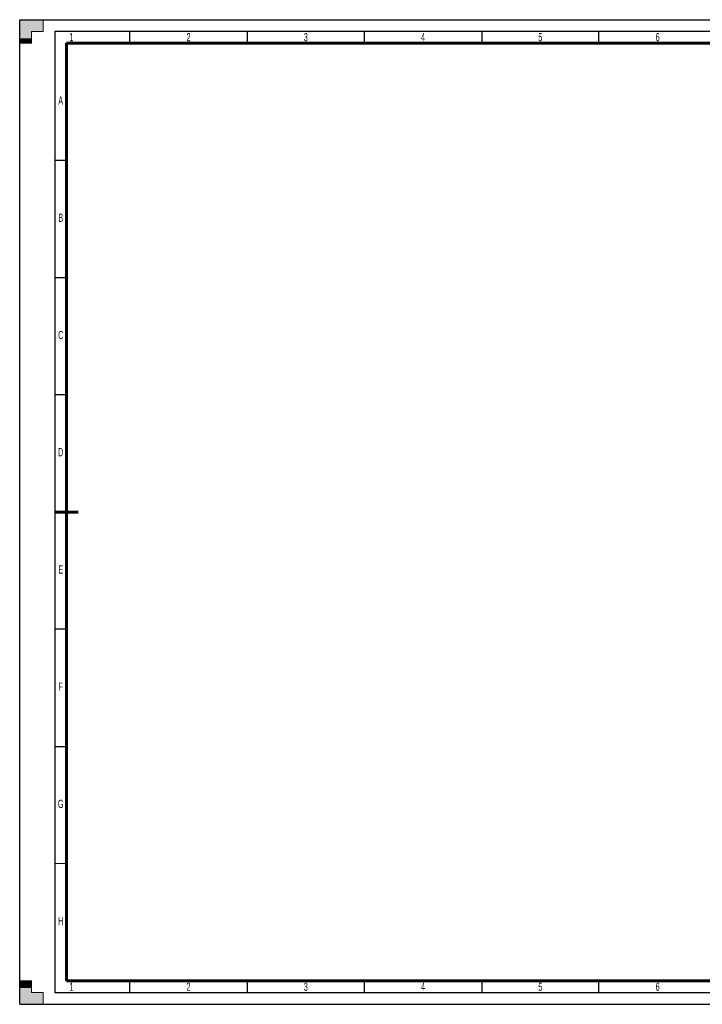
# Model space of a CAD drawing. Header units: millimetres. Extents: x 0 to 594, y 0 to 420.
# Tile 1 of 3: x 0 to 291, y 0 to 420. Entities that reach past the tile are written whole.
import ezdxf

# ---------------------------------------------------------------- set-up
doc = ezdxf.new("R2010")
doc.units = ezdxf.units.MM
doc.layers.add('BORDER', color=7, linetype='Continuous')
doc.layers.add('TRIM', color=7, linetype='Continuous')
doc.styles.add('SLDTEXTSTYLE0', font='TXT', dxfattribs={"width": 0.605})

msp = doc.modelspace()

# ---------------------------------------------------------------- hatches: boundary and pattern name
at = {"layer": 'TRIM'}
for points in [[(0, 412), (5, 412), (5, 415), (10, 415), (10, 420), (0, 420)], [(5, 410), (5, 412), (0, 412), (0, 410)], [(0, 7), (5, 7), (5, 10), (0, 10)], [(5, 5), (5, 7), (0, 7), (0, 0), (10, 0), (10, 5)]]:
    msp.add_hatch(color=256, dxfattribs=at).paths.add_polyline_path(points, flags=0)

# ---------------------------------------------------------------- linework, layer by layer
at = {"layer": 'BORDER'}
for p, q in [((0, 0), (0, 420)), ((0, 420), (594, 420)), ((0, 0), (594, 0))]:
    msp.add_line(p, q, dxfattribs=at)
at = {"layer": 'BORDER', "linetype": 'Continuous', "lineweight": 30}
for p, q in [((589, 415), (15, 415)), ((47, 410), (47, 415)), ((97, 415), (97, 410)), ((147, 410), (147, 415)), ((197, 415), (197, 410)), ((247, 410), (247, 415)), ((20, 360), (15, 360)), ((15, 310), (20, 310)), ((20, 260), (15, 260)), ((20, 160), (15, 160)), ((15, 110), (20, 110)), ((20, 60.01), (15, 59.99)), ((47, 5), (47, 10)), ((97, 10), (97, 5)), ((147, 5), (147, 10)), ((197, 10), (197, 5)), ((247, 5), (247, 10)), ((15, 5), (589, 5))]:
    msp.add_line(p, q, dxfattribs=at)
at = {"layer": 'BORDER', "lineweight": 30}
msp.add_line((15, 415), (15, 5), dxfattribs=at)
at = {"layer": 'BORDER', "linetype": 'Continuous', "lineweight": 60}
for p, q in [((584, 410), (20, 410)), ((20, 410), (20, 10)), ((15, 210), (25, 210)), ((20, 10), (584, 10))]:
    msp.add_line(p, q, dxfattribs=at)
at = {"layer": 'TRIM', "linetype": 'Continuous', "lineweight": 0}
for p, q in [((0, 420), (10, 420)), ((10, 420), (10, 415)), ((0, 410), (0, 420)), ((5, 415), (5, 410)), ((10, 415), (5, 415)), ((5, 410), (0, 410)), ((0, 10), (0, 0)), ((5, 10), (0, 10)), ((5, 5), (5, 10)), ((10, 5), (5, 5)), ((10, 0), (10, 5)), ((0, 0), (10, 0))]:
    msp.add_line(p, q, dxfattribs=at)

# ---------------------------------------------------------------- texts
at = {"layer": 'BORDER', "color": 7, "char_height": 3.5, "attachment_point": 2, "style": 'SLDTEXTSTYLE0'}
for s, insert in [('1', (22.06, 414.3)), ('2', (72, 414.3)), ('3', (122, 414.3)), ('4', (171.99, 414.3)), ('5', (222, 414.3)), ('6', (272, 414.3)), ('A', (17.48, 387.25)), ('B', (17.52, 337.25)), ('C', (17.49, 287.25)), ('D', (17.5, 237.25)), ('E', (17.52, 187.25)), ('F', (17.49, 137.25)), ('G', (17.47, 87.25)), ('H', (17.51, 37.25)), ('1', (22.06, 9.25)), ('2', (72, 9.25)), ('3', (122, 9.25)), ('4', (171.99, 9.25)), ('5', (222, 9.25)), ('6', (272, 9.25))]:
    msp.add_mtext(s, dxfattribs=dict(at, insert=insert))

doc.saveas('drawing.dxf')
